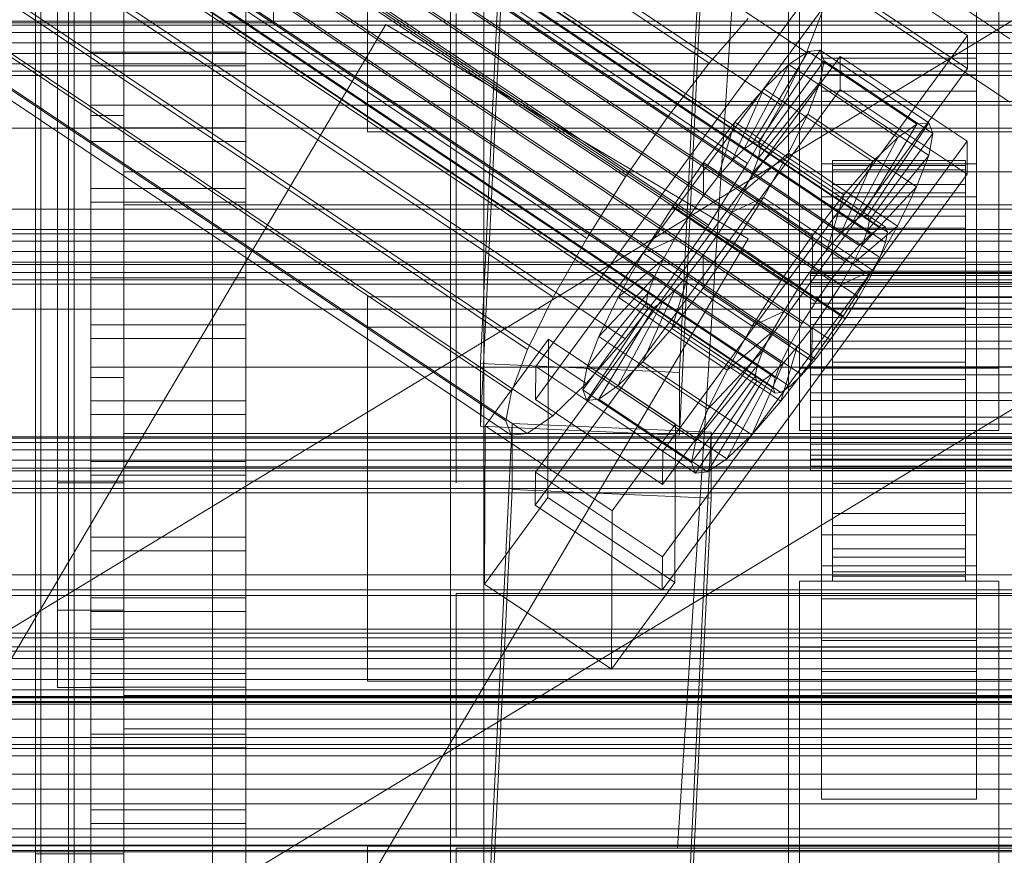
# Model space of a CAD drawing. Header units: millimetres. Extents: x -2233 to 65662, y -50530 to 6847.
# Tile 73 of 256: x -219 to -130, y -34886 to -34810. Entities that reach past the tile are written whole.
import ezdxf

# ---------------------------------------------------------------- set-up
doc = ezdxf.new("R2010")
doc.units = ezdxf.units.MM
for name, color, linetype, lineweight in [('COTAS_O', 1, 'Continuous', 0), ('frontal_C01', 7, 'Continuous', 0), ('frontal_C02', 7, 'Continuous', 0), ('frontal_C03', 7, 'Continuous', 0), ('frontal_C04', 7, 'Continuous', 0), ('frontal_C05', 7, 'Continuous', 0), ('frontal_C05-C03', 7, 'Continuous', 0), ('frontal_mezcladora', 7, 'Continuous', 0), ('frontal_secador', 7, 'Continuous', 0)]:
    doc.layers.add(name, color=color, linetype=linetype, lineweight=lineweight)
doc.dimstyles.new('R19_100', dxfattribs={"dimtxt": 250, "dimasz": 150, "dimexe": 150, "dimexo": 80, "dimgap": 100, "dimtad": 1, "dimtih": 1, "dimtoh": 1, "dimdsep": 46, "dimcen": 0.09, "dimadec": 0, "dimazin": 0, "dimtfac": 1, "dimtdec": 4, "dimtofl": 0, "dimtmove": 0, "dimatfit": 3, "dimfxl": 1, "dimtolj": 1, "dimtzin": 0, "dimarcsym": 0})

# ---------------------------------------------------------------- blocks, each defined once
blk = doc.blocks.new('DIM_R32_41')
at = {"layer": 'COTAS_O'}
for p, q in [((-1850, -34800), (-1850, -35500)), ((-150, -34800), (-150, -35500)), ((-1850, -35500), (-1700, -35455)), ((-150, -35500), (-300, -35455)), ((-150, -35500), (-1850, -35500)), ((-1850, -35500), (-1700, -35545)), ((-150, -35500), (-300, -35545))]:
    blk.add_line(p, q, dxfattribs=at)
blk.add_text('1700 O', height=250, rotation=180, dxfattribs=at).set_placement((-1000, -35600))
blk = doc.blocks.new('DIM_R32_42')
at = {"layer": 'COTAS_O'}
for p, q in [((-650, -33700), (50, -33700)), ((50, -33700), (5, -33850)), ((50, -34900), (50, -33700)), ((50, -33700), (95, -33850)), ((50, -34900), (5, -34750)), ((50, -34900), (95, -34750)), ((-650, -34900), (50, -34900))]:
    blk.add_line(p, q, dxfattribs=at)
blk.add_text('1200 O', height=250, rotation=90, dxfattribs=at).set_placement((-50, -34300))
blk = doc.blocks.new('DIM_R32_43')
at = {"layer": 'COTAS_O'}
for p, q in [((-650, -34200), (-500, -34155)), ((650, -34200), (500, -34155)), ((-650, -34900), (-650, -34200)), ((-650, -34200), (650, -34200)), ((-650, -34200), (-500, -34245)), ((650, -34200), (500, -34245)), ((650, -34900), (650, -34200))]:
    blk.add_line(p, q, dxfattribs=at)
blk.add_text('1300 O', height=250, dxfattribs=at).set_placement((0, -34100))

msp = doc.modelspace()

# ---------------------------------------------------------------- linework, layer by layer
at = {"layer": 'frontal_C01'}
for p, q in [((-177.811, -34841.253), (-174.943, -34781.689)), ((-156.962, -34782.486), (-159.83, -34842.049)), ((-177.811, -34846.899), (-174.943, -34787.335)), ((-159.83, -34847.695), (-156.962, -34788.132)), ((-149, -34841.65), (-149, -34795.985)), ((-131, -34795.985), (-131, -34841.65)), ((-149, -34847.295), (-149, -34801.63)), ((-147, -34801.627), (-147, -34815.175)), ((-133, -34815.175), (-133, -34801.627)), ((-131, -34847.295), (-131, -34801.63)), ((-147, -34805.582), (-147, -34815.175)), ((-133, -34815.175), (-133, -34805.582)), ((-147, -34815.175), (-133, -34815.175)), ((-425, -34836.344), (425, -34836.344)), ((-159.83, -34842.049), (-177.811, -34841.253)), ((-177.811, -34841.253), (-177.811, -34846.899)), ((-159.83, -34847.695), (-159.83, -34842.049)), ((-131, -34841.65), (-149, -34841.65)), ((-149, -34841.65), (-149, -34847.295)), ((-131, -34847.295), (-131, -34841.65)), ((-177.811, -34846.899), (-159.83, -34847.695)), ((-149, -34847.295), (-131, -34847.295)), ((425, -34847.856), (-425, -34847.856)), ((425, -34850.682), (-425, -34850.682)), ((-425, -34862.194), (425, -34862.194))]:
    msp.add_line(p, q, dxfattribs=at)
at = {"layer": 'frontal_C02'}
for p, q in [((-356.348, -34686.585), (-142.549, -34829.561)), ((-355.53, -34686.023), (-141.731, -34828.998)), ((-355.017, -34685.967), (-141.218, -34828.942)), ((-354.844, -34686.421), (-141.045, -34829.397)), ((-355.022, -34687.355), (-141.224, -34830.331)), ((-357.415, -34687.616), (-143.617, -34830.591)), ((-358.659, -34689.045), (-144.861, -34832.02)), ((-355.541, -34688.705), (-141.742, -34831.681)), ((-332.659, -34689.907), (-148.35, -34813.162)), ((-146.196, -34833.75), (-359.995, -34690.774)), ((-356.363, -34690.379), (-142.565, -34833.354)), ((-341.461, -34690.866), (-157.152, -34814.12)), ((-361.332, -34692.687), (-147.533, -34835.662)), ((-357.434, -34692.262), (-143.635, -34835.238)), ((-358.68, -34694.227), (-144.881, -34837.202)), ((-334.981, -34694.63), (-150.672, -34817.885)), ((-362.578, -34694.652), (-148.779, -34837.627)), ((-360.017, -34696.139), (-146.218, -34839.115)), ((-160.922, -34819.001), (-345.231, -34695.747)), ((-363.648, -34696.535), (-149.85, -34839.51)), ((-361.352, -34697.869), (-147.554, -34840.844)), ((-364.471, -34698.209), (-150.672, -34841.184)), ((-364.989, -34699.558), (-151.191, -34842.534)), ((-362.596, -34699.298), (-148.798, -34842.273)), ((-338.003, -34699.946), (-153.694, -34823.2)), ((-365.168, -34700.492), (-151.369, -34843.468)), ((-363.664, -34700.329), (-149.865, -34843.304)), ((-364.995, -34700.947), (-151.196, -34843.922)), ((-364.482, -34700.891), (-150.683, -34843.866)), ((-349.002, -34701.144), (-164.693, -34824.398)), ((-341.52, -34705.491), (-157.211, -34828.745)), ((-352.519, -34706.689), (-168.21, -34829.943)), ((-345.291, -34710.888), (-160.982, -34834.142)), ((-355.541, -34712.004), (-171.232, -34835.259)), ((-349.061, -34715.769), (-164.752, -34839.023)), ((-357.863, -34716.728), (-173.554, -34839.982)), ((-352.572, -34719.801), (-168.263, -34843.056)), ((-359.326, -34720.537), (-175.016, -34843.792)), ((-355.584, -34722.71), (-171.275, -34845.965)), ((-359.83, -34723.173), (-175.521, -34846.427)), ((-359.341, -34724.456), (-175.032, -34847.71)), ((-357.893, -34724.298), (-173.584, -34847.553)), ((-130, -34811.926), (-228.298, -34746.19)), ((-228.298, -34751.921), (-130, -34817.656)), ((-172.809, -34841.499), (-145.277, -34803.977)), ((-145.277, -34803.977), (-133.809, -34811.646)), ((-145.289, -34806.957), (-172.821, -34844.48)), ((-133.821, -34814.626), (-145.289, -34806.957)), ((-157.152, -34814.12), (-153.641, -34810.088)), ((-146.887, -34809.352), (-148.35, -34813.162)), ((-446.358, -35250.643), (-186.358, -34810.643)), ((-186.358, -34810.643), (-153.642, -34829.975)), ((-133.809, -34811.646), (-161.341, -34849.168)), ((-133.809, -34811.646), (-133.821, -34814.626)), ((-172.847, -34851.037), (-145.315, -34813.514)), ((-153.199, -34821.329), (-148.226, -34813.069)), ((-152.686, -34821.273), (-147.143, -34812.951)), ((-148.35, -34813.162), (-150.672, -34817.885)), ((-148.226, -34813.069), (-149.953, -34814.256)), ((-147.143, -34812.951), (-148.226, -34813.069)), ((-148.226, -34813.069), (-138.396, -34819.642)), ((-147.143, -34812.951), (-137.313, -34819.524)), ((-146.777, -34813.91), (-147.143, -34812.951)), ((-147, -34816.669), (-147, -34813.688)), ((-147, -34813.688), (-133, -34813.688)), ((-147, -34859.507), (-147, -34813.688)), ((-145.327, -34816.495), (-145.315, -34813.514)), ((-145.315, -34813.514), (-133.847, -34821.183)), ((-133, -34813.688), (-133, -34816.669)), ((-133, -34813.688), (-133, -34859.507)), ((-161.353, -34852.149), (-133.821, -34814.626)), ((-160.922, -34819.001), (-157.152, -34814.12)), ((-154.017, -34821.891), (-149.953, -34814.256)), ((-152.513, -34821.728), (-146.777, -34813.91)), ((-149.953, -34814.256), (-152.207, -34816.432)), ((-149.953, -34814.256), (-140.123, -34820.83)), ((-147.155, -34815.882), (-146.777, -34813.91)), ((-146.777, -34813.91), (-136.948, -34820.484)), ((-155.085, -34822.922), (-152.207, -34816.432)), ((-152.207, -34816.432), (-154.833, -34819.449)), ((-152.692, -34822.662), (-147.155, -34815.882)), ((-152.207, -34816.432), (-142.377, -34823.006)), ((-148.249, -34818.732), (-147.155, -34815.882)), ((-147.155, -34815.882), (-137.325, -34822.456)), ((-145.327, -34816.495), (-172.859, -34854.017)), ((-133, -34816.669), (-147, -34816.669)), ((-147, -34816.669), (-147, -34862.487)), ((-133.859, -34824.164), (-145.327, -34816.495)), ((-133, -34862.487), (-133, -34816.669)), ((-150.672, -34817.885), (-153.694, -34823.2)), ((-164.693, -34824.398), (-160.922, -34819.001)), ((-153.21, -34824.011), (-148.249, -34818.732)), ((-149.985, -34822.265), (-148.249, -34818.732)), ((-148.249, -34818.732), (-138.419, -34825.305)), ((-154.833, -34819.449), (-157.653, -34823.1)), ((-156.329, -34824.351), (-154.833, -34819.449)), ((-154.833, -34819.449), (-145.003, -34826.022)), ((-138.396, -34819.642), (-143.369, -34827.903)), ((-137.313, -34819.524), (-142.856, -34827.847)), ((-140.123, -34820.83), (-138.396, -34819.642)), ((-138.396, -34819.642), (-137.313, -34819.524)), ((-137.313, -34819.524), (-136.948, -34820.484)), ((-140.123, -34820.83), (-144.188, -34828.465)), ((-136.948, -34820.484), (-142.683, -34828.301)), ((-142.377, -34823.006), (-140.123, -34820.83)), ((-136.948, -34820.484), (-137.325, -34822.456)), ((-133.847, -34821.183), (-161.379, -34858.706)), ((-154.017, -34821.891), (-153.199, -34821.329)), ((-153.199, -34821.329), (-152.686, -34821.273)), ((-143.369, -34827.903), (-153.199, -34821.329)), ((-152.513, -34821.728), (-152.692, -34822.662)), ((-142.856, -34827.847), (-152.686, -34821.273)), ((-152.686, -34821.273), (-152.513, -34821.728)), ((-142.683, -34828.301), (-152.513, -34821.728)), ((-133.847, -34821.183), (-133.859, -34824.164)), ((-155.085, -34822.922), (-154.017, -34821.891)), ((-154.033, -34825.685), (-149.985, -34822.265)), ((-144.188, -34828.465), (-154.017, -34821.891)), ((-152.692, -34822.662), (-153.21, -34824.011)), ((-142.862, -34829.235), (-152.692, -34822.662)), ((-152.246, -34826.241), (-149.985, -34822.265)), ((-149.985, -34822.265), (-140.156, -34828.839)), ((-137.325, -34822.456), (-142.862, -34829.235)), ((-137.325, -34822.456), (-138.419, -34825.305)), ((-157.653, -34823.1), (-160.474, -34827.137)), ((-157.653, -34823.1), (-157.665, -34826.081)), ((-147.823, -34829.674), (-157.653, -34823.1)), ((-153.694, -34823.2), (-157.211, -34828.745)), ((-156.329, -34824.351), (-155.085, -34822.922)), ((-145.255, -34829.496), (-155.085, -34822.922)), ((-147, -34826.207), (-147, -34823.226)), ((-147, -34823.226), (-133, -34823.226)), ((-147, -34869.044), (-147, -34823.226)), ((-146, -34832.91), (-146, -34822.918)), ((-146, -34822.918), (-146, -34823.364)), ((-146, -34822.918), (-134, -34822.918)), ((-146, -34823.766), (-146, -34822.918)), ((-146, -34833.121), (-146, -34823.364)), ((-146, -34823.364), (-146, -34825.073)), ((-146, -34823.364), (-134, -34823.364)), ((-142.377, -34823.006), (-145.255, -34829.496)), ((-145.003, -34826.022), (-142.377, -34823.006)), ((-134, -34823.364), (-134, -34822.918)), ((-134, -34822.918), (-134, -34832.91)), ((-134, -34822.918), (-134, -34823.766)), ((-134, -34825.073), (-134, -34823.364)), ((-134, -34823.364), (-134, -34833.121)), ((-133, -34823.226), (-133, -34826.207)), ((-133, -34823.226), (-133, -34869.044)), ((-168.21, -34829.943), (-164.693, -34824.398)), ((-161.391, -34861.686), (-133.859, -34824.164)), ((-157.665, -34826.081), (-156.329, -34824.351)), ((-146.499, -34830.925), (-156.329, -34824.351)), ((-153.21, -34824.011), (-154.033, -34825.685)), ((-143.38, -34830.585), (-153.21, -34824.011)), ((-146, -34833.311), (-146, -34823.766)), ((-146, -34823.766), (-134, -34823.766)), ((-146, -34825.849), (-146, -34823.766)), ((-134, -34823.766), (-134, -34833.311)), ((-134, -34823.766), (-134, -34825.849)), ((-146, -34833.931), (-146, -34825.073)), ((-146, -34825.073), (-146, -34827.93)), ((-146, -34825.073), (-134, -34825.073)), ((-138.419, -34825.305), (-143.38, -34830.585)), ((-138.419, -34825.305), (-140.156, -34828.839)), ((-134, -34827.93), (-134, -34825.073)), ((-134, -34825.073), (-134, -34833.931)), ((-159.001, -34827.993), (-157.665, -34826.081)), ((-157.665, -34826.081), (-147.835, -34832.654)), ((-154.033, -34825.685), (-155.103, -34827.568)), ((-144.203, -34832.259), (-154.033, -34825.685)), ((-147.823, -34829.674), (-145.003, -34826.022)), ((-133, -34826.207), (-147, -34826.207)), ((-147, -34826.207), (-147, -34872.025)), ((-145.003, -34826.022), (-146.499, -34830.925)), ((-146, -34834.298), (-146, -34825.849)), ((-146, -34825.849), (-134, -34825.849)), ((-146, -34829.027), (-146, -34825.849)), ((-134, -34825.849), (-134, -34834.298)), ((-134, -34825.849), (-134, -34829.027)), ((-133, -34872.025), (-133, -34826.207)), ((-155.103, -34827.568), (-152.246, -34826.241)), ((-154.877, -34830.389), (-152.246, -34826.241)), ((-152.246, -34826.241), (-142.416, -34832.815)), ((430, -34827.309), (-430, -34827.309)), ((-160.474, -34827.137), (-163.105, -34831.285)), ((-159.001, -34827.993), (-160.474, -34827.137)), ((-160.474, -34827.137), (-150.644, -34833.711)), ((-160.247, -34829.958), (-159.001, -34827.993)), ((-149.171, -34834.566), (-159.001, -34827.993)), ((-155.103, -34827.568), (-156.35, -34829.533)), ((-145.274, -34834.142), (-155.103, -34827.568)), ((-146, -34835.284), (-146, -34827.93)), ((-146, -34827.93), (-146, -34831.738)), ((-146, -34827.93), (-134, -34827.93)), ((-143.369, -34827.903), (-144.188, -34828.465)), ((-142.856, -34827.847), (-143.369, -34827.903)), ((-142.683, -34828.301), (-142.856, -34827.847)), ((-134, -34831.738), (-134, -34827.93)), ((-134, -34827.93), (-134, -34835.284)), ((-157.211, -34828.745), (-160.982, -34834.142)), ((-144.188, -34828.465), (-145.255, -34829.496)), ((-140.156, -34828.839), (-144.203, -34832.259)), ((-142.862, -34829.235), (-142.683, -34828.301)), ((-140.156, -34828.839), (-142.416, -34832.815)), ((-156.35, -34829.533), (-157.686, -34831.446)), ((-156.35, -34829.533), (-154.877, -34830.389)), ((-146.52, -34836.107), (-156.35, -34829.533)), ((-150.644, -34833.711), (-147.823, -34829.674)), ((-147.835, -34832.654), (-147.823, -34829.674)), ((-145.255, -34829.496), (-146.499, -34830.925)), ((-146, -34835.803), (-146, -34829.027)), ((-146, -34829.027), (-134, -34829.027)), ((-146, -34833.082), (-146, -34829.027)), ((-143.617, -34830.591), (-142.549, -34829.561)), ((-143.38, -34830.585), (-142.862, -34829.235)), ((-142.549, -34829.561), (-141.731, -34828.998)), ((-141.731, -34828.998), (-141.218, -34828.942)), ((-141.045, -34829.397), (-141.224, -34830.331)), ((-141.218, -34828.942), (-141.045, -34829.397)), ((-134, -34829.027), (-134, -34835.803)), ((-134, -34829.027), (-134, -34833.082)), ((-413.642, -35269.975), (-153.642, -34829.975)), ((-171.232, -34835.259), (-168.21, -34829.943)), ((-160.247, -34829.958), (-163.105, -34831.285)), ((-161.318, -34831.841), (-160.247, -34829.958)), ((-150.417, -34836.531), (-160.247, -34829.958)), ((-157.698, -34834.426), (-154.877, -34830.389)), ((-154.877, -34830.389), (-145.047, -34836.963)), ((-144.861, -34832.02), (-143.617, -34830.591)), ((-144.203, -34832.259), (-143.38, -34830.585)), ((-141.224, -34830.331), (-141.742, -34831.681)), ((-163.105, -34831.285), (-165.365, -34835.261)), ((-163.105, -34831.285), (-153.275, -34837.859)), ((-157.686, -34831.446), (-159.022, -34833.175)), ((-157.686, -34831.446), (-157.698, -34834.426)), ((-147.856, -34838.019), (-157.686, -34831.446)), ((-146.499, -34830.925), (-147.835, -34832.654)), ((430, -34832.309), (-430, -34832.309)), ((-161.318, -34831.841), (-165.365, -34835.261)), ((-162.14, -34833.515), (-161.318, -34831.841)), ((-151.488, -34838.415), (-161.318, -34831.841)), ((-146.196, -34833.75), (-144.861, -34832.02)), ((-146, -34837.088), (-146, -34831.738)), ((-146, -34831.738), (-146, -34836.239)), ((-146, -34831.738), (-134, -34831.738)), ((-145.274, -34834.142), (-144.203, -34832.259)), ((-141.742, -34831.681), (-142.565, -34833.354)), ((-134, -34836.239), (-134, -34831.738)), ((-134, -34831.738), (-134, -34837.088)), ((-159.022, -34833.175), (-160.518, -34838.077)), ((-159.022, -34833.175), (-160.266, -34834.604)), ((-149.192, -34839.749), (-159.022, -34833.175)), ((-147.835, -34832.654), (-149.171, -34834.566)), ((-148, -34833.311), (-148, -34832.91)), ((-148, -34832.91), (-148, -34833.121)), ((-148, -34832.91), (148, -34832.91)), ((-148, -34833.121), (-148, -34833.931)), ((-148, -34833.121), (148, -34833.121)), ((-148, -34834.298), (-148, -34833.311)), ((-148, -34833.311), (148, -34833.311)), ((-146, -34833.121), (-146, -34832.91)), ((-134, -34832.91), (-146, -34832.91)), ((-146, -34832.91), (-146, -34833.311)), ((-146, -34837.724), (-146, -34833.082)), ((-146, -34833.082), (-134, -34833.082)), ((-146, -34837.738), (-146, -34833.082)), ((-146, -34833.931), (-146, -34833.121)), ((-134, -34833.121), (-146, -34833.121)), ((-134, -34833.311), (-146, -34833.311)), ((-146, -34833.311), (-146, -34834.298)), ((-142.416, -34832.815), (-145.274, -34834.142)), ((-142.416, -34832.815), (-145.047, -34836.963)), ((-134, -34832.91), (-134, -34833.121)), ((-134, -34833.311), (-134, -34832.91)), ((-134, -34833.082), (-134, -34837.724)), ((-134, -34833.082), (-134, -34837.738)), ((-134, -34833.121), (-134, -34833.931)), ((-134, -34834.298), (-134, -34833.311)), ((-162.14, -34833.515), (-167.102, -34838.794)), ((-160.982, -34834.142), (-164.752, -34839.023)), ((-162.659, -34834.865), (-162.14, -34833.515)), ((-152.311, -34840.088), (-162.14, -34833.515)), ((-153.275, -34837.859), (-150.644, -34833.711)), ((-150.644, -34833.711), (-149.171, -34834.566)), ((-148, -34833.931), (-148, -34835.284)), ((-148, -34833.931), (148, -34833.931)), ((-147.533, -34835.662), (-146.196, -34833.75)), ((-146.52, -34836.107), (-145.274, -34834.142)), ((-146, -34835.284), (-146, -34833.931)), ((-134, -34833.931), (-146, -34833.931)), ((-142.565, -34833.354), (-143.635, -34835.238)), ((-134, -34833.931), (-134, -34835.284)), ((-162.659, -34834.865), (-168.196, -34841.644)), ((-160.266, -34834.604), (-163.144, -34841.094)), ((-162.837, -34835.799), (-162.659, -34834.865)), ((-152.829, -34841.438), (-162.659, -34834.865)), ((-160.266, -34834.604), (-161.333, -34835.635)), ((-160.518, -34838.077), (-157.698, -34834.426)), ((-150.436, -34841.177), (-160.266, -34834.604)), ((-157.698, -34834.426), (-147.868, -34841)), ((-149.171, -34834.566), (-150.417, -34836.531)), ((-148, -34835.803), (-148, -34834.298)), ((-148, -34834.298), (148, -34834.298)), ((-134, -34834.298), (-146, -34834.298)), ((-146, -34834.298), (-146, -34835.803)), ((-134, -34835.803), (-134, -34834.298)), ((-173.554, -34839.982), (-171.232, -34835.259)), ((-162.837, -34835.799), (-168.573, -34843.616)), ((-165.365, -34835.261), (-167.102, -34838.794)), ((-161.333, -34835.635), (-165.397, -34843.27)), ((-165.365, -34835.261), (-155.535, -34841.835)), ((-162.664, -34836.253), (-162.837, -34835.799)), ((-153.008, -34842.372), (-162.837, -34835.799)), ((-161.333, -34835.635), (-162.151, -34836.197)), ((-151.503, -34842.208), (-161.333, -34835.635)), ((-148.779, -34837.627), (-147.533, -34835.662)), ((-148, -34835.284), (-148, -34837.088)), ((-148, -34835.284), (148, -34835.284)), ((-148, -34837.724), (-148, -34835.803)), ((-148, -34835.803), (148, -34835.803)), ((-146, -34837.088), (-146, -34835.284)), ((-134, -34835.284), (-146, -34835.284)), ((-134, -34835.803), (-146, -34835.803)), ((-146, -34835.803), (-146, -34837.724)), ((-143.635, -34835.238), (-144.881, -34837.202)), ((-134, -34835.284), (-134, -34837.088)), ((-134, -34837.724), (-134, -34835.803)), ((-162.664, -34836.253), (-168.208, -34844.575)), ((-162.151, -34836.197), (-167.125, -34844.457)), ((-162.151, -34836.197), (-162.664, -34836.253)), ((-152.835, -34842.827), (-162.664, -34836.253)), ((-152.321, -34842.771), (-162.151, -34836.197)), ((-153.275, -34837.859), (-150.417, -34836.531)), ((-150.417, -34836.531), (-151.488, -34838.415)), ((-147.856, -34838.019), (-146.52, -34836.107)), ((-145.047, -34836.963), (-146.52, -34836.107)), ((-146, -34836.239), (-146, -34839.22)), ((-134, -34836.239), (-146, -34836.239)), ((-146, -34836.239), (-146, -34841.126)), ((-134, -34839.22), (-134, -34836.239)), ((-134, -34841.126), (-134, -34836.239)), ((-149.85, -34839.51), (-148.779, -34837.627)), ((-148, -34837.088), (-148, -34839.22)), ((-148, -34837.088), (148, -34837.088)), ((-148, -34839.93), (-148, -34837.724)), ((-148, -34837.724), (148, -34837.724)), ((-145.047, -34836.963), (-147.868, -34841)), ((-144.881, -34837.202), (-146.218, -34839.115)), ((-146, -34839.22), (-146, -34837.088)), ((-134, -34837.088), (-146, -34837.088)), ((-134, -34837.724), (-146, -34837.724)), ((-146, -34837.724), (-146, -34839.93)), ((-146, -34839.93), (-146, -34837.738)), ((-146, -34837.738), (-134, -34837.738)), ((-146, -34842.678), (-146, -34837.738)), ((-134, -34837.088), (-134, -34839.22)), ((-134, -34839.93), (-134, -34837.724)), ((-134, -34837.738), (-134, -34839.93)), ((-134, -34837.738), (-134, -34842.678)), ((-163.144, -34841.094), (-160.518, -34838.077)), ((-160.518, -34838.077), (-150.688, -34844.651)), ((-155.535, -34841.835), (-153.275, -34837.859)), ((-155.535, -34841.835), (-151.488, -34838.415)), ((-151.488, -34838.415), (-152.311, -34840.088)), ((-149.192, -34839.749), (-147.856, -34838.019)), ((-147.868, -34841), (-147.856, -34838.019)), ((-177.394, -34846.859), (-171.658, -34839.042)), ((-171.715, -34853.348), (-171.658, -34839.042)), ((-171.658, -34839.042), (-160.19, -34846.711)), ((-164.752, -34839.023), (-168.263, -34843.056)), ((-167.102, -34838.794), (-168.196, -34841.644)), ((-167.102, -34838.794), (-157.272, -34845.368)), ((-150.672, -34841.184), (-149.85, -34839.51)), ((-148, -34839.22), (-148, -34841.535)), ((148, -34839.22), (-148, -34839.22)), ((-146.218, -34839.115), (-147.554, -34840.844)), ((-146, -34839.22), (-134, -34839.22)), ((-146, -34841.535), (-146, -34839.22)), ((-134, -34839.22), (-134, -34841.535)), ((-175.016, -34843.792), (-173.554, -34839.982)), ((-157.272, -34845.368), (-152.311, -34840.088)), ((-152.311, -34840.088), (-152.829, -34841.438)), ((-150.688, -34844.651), (-149.192, -34839.749)), ((-150.436, -34841.177), (-149.192, -34839.749)), ((-148, -34842.27), (-148, -34839.93)), ((-148, -34839.93), (148, -34839.93)), ((-134, -34839.93), (-146, -34839.93)), ((-146, -34839.93), (-146, -34842.27)), ((-134, -34842.27), (-134, -34839.93)), ((-165.397, -34843.27), (-163.144, -34841.094)), ((-163.144, -34841.094), (-153.314, -34847.667)), ((-153.314, -34847.667), (-150.436, -34841.177)), ((-151.503, -34842.208), (-150.436, -34841.177)), ((-151.191, -34842.534), (-150.672, -34841.184)), ((-147.868, -34841), (-150.688, -34844.651)), ((-147.554, -34840.844), (-148.798, -34842.273)), ((-146, -34841.535), (-146, -34841.126)), ((-146, -34841.126), (-146, -34846.066)), ((-146, -34841.126), (-134, -34841.126)), ((-134, -34846.066), (-134, -34841.126)), ((-134, -34841.126), (-134, -34841.535)), ((-172.809, -34841.499), (-172.821, -34844.48)), ((-161.341, -34849.168), (-172.809, -34841.499)), ((-168.196, -34841.644), (-168.573, -34843.616)), ((-168.196, -34841.644), (-158.366, -34848.217)), ((-158.366, -34848.217), (-152.829, -34841.438)), ((-157.272, -34845.368), (-155.535, -34841.835)), ((-155.567, -34849.843), (-151.503, -34842.208)), ((-152.829, -34841.438), (-153.008, -34842.372)), ((-152.321, -34842.771), (-151.503, -34842.208)), ((-148, -34841.535), (-148, -34843.874)), ((-148, -34841.535), (148, -34841.535)), ((-146, -34843.874), (-146, -34841.535)), ((-134, -34841.535), (-146, -34841.535)), ((-134, -34841.535), (-134, -34843.874)), ((-168.263, -34843.056), (-171.275, -34845.965)), ((-158.743, -34850.189), (-153.008, -34842.372)), ((-158.378, -34851.149), (-152.835, -34842.827)), ((-157.295, -34851.031), (-152.321, -34842.771)), ((-153.008, -34842.372), (-152.835, -34842.827)), ((-152.835, -34842.827), (-152.321, -34842.771)), ((-151.369, -34843.468), (-151.191, -34842.534)), ((-148.798, -34842.273), (-149.865, -34843.304)), ((-148, -34844.585), (-148, -34842.27)), ((-148, -34842.27), (148, -34842.27)), ((-146, -34842.27), (-146, -34842.678)), ((-134, -34842.27), (-146, -34842.27)), ((-146, -34842.27), (-146, -34844.585)), ((-146, -34842.678), (-134, -34842.678)), ((-146, -34847.565), (-146, -34842.678)), ((-134, -34842.678), (-134, -34842.27)), ((-134, -34844.585), (-134, -34842.27)), ((-134, -34842.678), (-134, -34847.565)), ((-175.521, -34846.427), (-175.016, -34843.792)), ((-168.573, -34843.616), (-168.208, -34844.575)), ((-168.573, -34843.616), (-158.743, -34850.189)), ((-167.125, -34844.457), (-165.397, -34843.27)), ((-165.397, -34843.27), (-155.567, -34849.843)), ((-151.196, -34843.922), (-151.369, -34843.468)), ((-150.683, -34843.866), (-151.196, -34843.922)), ((-149.865, -34843.304), (-150.683, -34843.866)), ((-148, -34843.874), (-148, -34846.08)), ((-148, -34843.874), (148, -34843.874)), ((-146, -34846.08), (-146, -34843.874)), ((-146, -34843.874), (-146, -34846.066)), ((-134, -34843.874), (-146, -34843.874)), ((-134, -34846.066), (-134, -34843.874)), ((-134, -34843.874), (-134, -34846.08)), ((-172.821, -34844.48), (-161.353, -34852.149)), ((-168.208, -34844.575), (-167.125, -34844.457)), ((-168.208, -34844.575), (-158.378, -34851.149)), ((-167.125, -34844.457), (-157.295, -34851.031)), ((-150.688, -34844.651), (-153.314, -34847.667)), ((-148, -34846.717), (-148, -34844.585)), ((-148, -34844.585), (148, -34844.585)), ((-146, -34844.585), (-146, -34847.565)), ((-134, -34844.585), (-146, -34844.585)), ((-146, -34844.585), (-146, -34846.717)), ((-134, -34847.565), (-134, -34844.585)), ((-134, -34846.717), (-134, -34844.585)), ((-158.366, -34848.217), (-157.272, -34845.368)), ((-177.811, -34905.918), (-174.943, -34846.652)), ((-175.032, -34847.71), (-175.521, -34846.427)), ((-174.943, -34852.614), (-174.943, -34846.652)), ((-174.943, -34846.652), (-156.962, -34847.445)), ((-171.275, -34845.965), (-173.584, -34847.553)), ((-148, -34846.08), (-148, -34848.001)), ((-148, -34846.08), (148, -34846.08)), ((-146, -34846.066), (-146, -34850.722)), ((-146, -34846.066), (-134, -34846.066)), ((-146, -34848.001), (-146, -34846.08)), ((-146, -34846.08), (-146, -34850.722)), ((-134, -34846.08), (-146, -34846.08)), ((-134, -34850.722), (-134, -34846.066)), ((-134, -34850.722), (-134, -34846.08)), ((-134, -34846.08), (-134, -34848.001)), ((-177.394, -34846.859), (-177.451, -34861.165)), ((-165.926, -34854.528), (-177.394, -34846.859)), ((-173.584, -34847.553), (-175.032, -34847.71)), ((-160.19, -34846.711), (-165.926, -34854.528)), ((-160.19, -34846.711), (-160.247, -34861.017)), ((-156.962, -34847.445), (-159.83, -34906.711)), ((-156.962, -34847.445), (-156.962, -34853.407)), ((-148, -34848.521), (-148, -34846.717)), ((-148, -34846.717), (148, -34846.717)), ((-146, -34846.717), (-146, -34852.066)), ((-134, -34846.717), (-146, -34846.717)), ((-146, -34846.717), (-146, -34848.521)), ((-146, -34847.565), (-134, -34847.565)), ((-146, -34852.066), (-146, -34847.565)), ((-134, -34852.066), (-134, -34846.717)), ((-134, -34848.521), (-134, -34846.717)), ((-134, -34847.565), (-134, -34852.066)), ((-158.743, -34850.189), (-158.366, -34848.217)), ((-153.314, -34847.667), (-155.567, -34849.843)), ((-148, -34848.001), (-148, -34849.506)), ((-148, -34848.001), (148, -34848.001)), ((-146, -34849.506), (-146, -34848.001)), ((-146, -34848.001), (-146, -34854.777)), ((-134, -34848.001), (-146, -34848.001)), ((-134, -34854.777), (-134, -34848.001)), ((-134, -34848.001), (-134, -34849.506)), ((-161.353, -34852.149), (-161.341, -34849.168)), ((-148, -34849.874), (-148, -34848.521)), ((-148, -34848.521), (148, -34848.521)), ((-146, -34848.521), (-146, -34855.875)), ((-134, -34848.521), (-146, -34848.521)), ((-146, -34848.521), (-146, -34849.874)), ((-134, -34855.875), (-134, -34848.521)), ((-134, -34849.874), (-134, -34848.521)), ((-158.378, -34851.149), (-158.743, -34850.189)), ((-155.567, -34849.843), (-157.295, -34851.031)), ((-148, -34849.506), (-148, -34850.493)), ((-148, -34849.506), (148, -34849.506)), ((-148, -34850.683), (-148, -34849.874)), ((-148, -34849.874), (148, -34849.874)), ((-146, -34850.493), (-146, -34849.506)), ((-146, -34849.506), (-146, -34857.955)), ((-134, -34849.506), (-146, -34849.506)), ((-146, -34849.874), (-146, -34858.731)), ((-134, -34849.874), (-146, -34849.874)), ((-146, -34849.874), (-146, -34850.683)), ((-134, -34857.955), (-134, -34849.506)), ((-134, -34849.506), (-134, -34850.493)), ((-134, -34858.731), (-134, -34849.874)), ((-134, -34850.683), (-134, -34849.874)), ((-172.847, -34851.037), (-172.859, -34854.017)), ((-161.379, -34858.706), (-172.847, -34851.037)), ((-157.295, -34851.031), (-158.378, -34851.149)), ((-148, -34850.493), (-148, -34850.895)), ((-148, -34850.493), (148, -34850.493)), ((-148, -34850.895), (-148, -34850.683)), ((-148, -34850.683), (148, -34850.683)), ((-148, -34850.895), (148, -34850.895)), ((-146, -34850.895), (-146, -34850.493)), ((-146, -34850.493), (-146, -34860.039)), ((-134, -34850.493), (-146, -34850.493)), ((-146, -34850.683), (-146, -34860.44)), ((-134, -34850.683), (-146, -34850.683)), ((-146, -34850.683), (-146, -34850.895)), ((-146, -34850.722), (-146, -34854.777)), ((-146, -34850.722), (-134, -34850.722)), ((-146, -34850.895), (-146, -34860.886)), ((-134, -34850.895), (-146, -34850.895)), ((-134, -34860.039), (-134, -34850.493)), ((-134, -34850.493), (-134, -34850.895)), ((-134, -34860.44), (-134, -34850.683)), ((-134, -34850.895), (-134, -34850.683)), ((-134, -34854.777), (-134, -34850.722)), ((-134, -34860.886), (-134, -34850.895)), ((-177.811, -34911.88), (-174.943, -34852.614)), ((-156.962, -34853.407), (-174.943, -34852.614)), ((-146, -34852.066), (-134, -34852.066)), ((-146, -34855.875), (-146, -34852.066)), ((-134, -34852.066), (-134, -34855.875)), ((-171.715, -34853.348), (-177.451, -34861.165)), ((-160.247, -34861.017), (-171.715, -34853.348)), ((-159.83, -34912.673), (-156.962, -34853.407)), ((-172.859, -34854.017), (-161.391, -34861.686)), ((-165.983, -34868.834), (-165.926, -34854.528)), ((-146, -34854.777), (-146, -34857.955)), ((-146, -34854.777), (-134, -34854.777)), ((-134, -34857.955), (-134, -34854.777)), ((-146, -34855.875), (-134, -34855.875)), ((-146, -34858.731), (-146, -34855.875)), ((-134, -34855.875), (-134, -34858.731)), ((-147, -34871.01), (-147, -34856.703)), ((-147, -34856.703), (-133, -34856.703)), ((-147, -34866.249), (-147, -34856.703)), ((-133, -34856.703), (-133, -34871.01)), ((-133, -34856.703), (-133, -34866.249)), ((-146, -34857.955), (-146, -34860.039)), ((-146, -34857.955), (-134, -34857.955)), ((-134, -34860.039), (-134, -34857.955)), ((-161.391, -34861.686), (-161.379, -34858.706)), ((-146, -34858.731), (-134, -34858.731)), ((-146, -34860.44), (-146, -34858.731)), ((-134, -34858.731), (-134, -34860.44)), ((-133, -34859.507), (-147, -34859.507)), ((-147, -34859.507), (-147, -34862.487)), ((-133, -34862.487), (-133, -34859.507)), ((-149, -34866.837), (-149, -34860.876)), ((-149, -34860.876), (-131, -34860.876)), ((-149, -34906.313), (-149, -34860.876)), ((-146, -34860.039), (-146, -34860.886)), ((-146, -34860.039), (-134, -34860.039)), ((-146, -34860.44), (-134, -34860.44)), ((-146, -34860.886), (-146, -34860.44)), ((-146, -34860.886), (-134, -34860.886)), ((-134, -34860.886), (-134, -34860.039)), ((-134, -34860.44), (-134, -34860.886)), ((-131, -34860.876), (-131, -34866.837)), ((-131, -34860.876), (-131, -34906.313)), ((-177.451, -34861.165), (-165.983, -34868.834)), ((-165.983, -34868.834), (-160.247, -34861.017)), ((-147, -34862.487), (-133, -34862.487)), ((-131, -34866.837), (-149, -34866.837)), ((-149, -34912.274), (-149, -34866.837)), ((-133, -34866.249), (-147, -34866.249)), ((-147, -34866.249), (-147, -34880.555)), ((-133, -34880.555), (-133, -34866.249)), ((-131, -34912.274), (-131, -34866.837)), ((-133, -34869.044), (-147, -34869.044)), ((-147, -34869.044), (-147, -34872.025)), ((-133, -34872.025), (-133, -34869.044)), ((-133, -34871.01), (-147, -34871.01)), ((-147, -34871.01), (-147, -34880.555)), ((-133, -34880.555), (-133, -34871.01)), ((-147, -34872.025), (-133, -34872.025)), ((-147, -34880.555), (-133, -34880.555))]:
    msp.add_line(p, q, dxfattribs=at)
at = {"layer": 'frontal_C03'}
for p, q in [((-1422.787, -35595.6), (1407.213, -33876.74)), ((-1407.213, -35621.241), (1422.787, -33902.381)), ((1250, -34810.324), (-1250, -34810.324)), ((1250, -34810.711), (-1250, -34810.711)), ((1250, -34811.376), (-1250, -34811.376)), ((-1250, -34812.309), (1250, -34812.309)), ((1250, -34813.251), (-1250, -34813.251)), ((1250, -34814.183), (-1250, -34814.183)), ((1250, -34814.849), (-1250, -34814.849)), ((1250, -34815.235), (-1250, -34815.235)), ((1250, -34829.158), (-1250, -34829.158)), ((1250, -34829.544), (-1250, -34829.544)), ((1250, -34830.21), (-1250, -34830.21)), ((-1250, -34831.143), (1250, -34831.143)), ((1250, -34832.084), (-1250, -34832.084)), ((1250, -34833.017), (-1250, -34833.017)), ((1250, -34833.683), (-1250, -34833.683)), ((1250, -34834.069), (-1250, -34834.069)), ((1250, -34847.992), (-1250, -34847.992)), ((1250, -34848.378), (-1250, -34848.378)), ((1250, -34849.044), (-1250, -34849.044)), ((-1250, -34849.977), (1250, -34849.977)), ((1250, -34850.918), (-1250, -34850.918)), ((1250, -34851.851), (-1250, -34851.851)), ((1250, -34852.517), (-1250, -34852.517)), ((1250, -34852.903), (-1250, -34852.903)), ((1250, -34866.826), (-1250, -34866.826)), ((1250, -34867.212), (-1250, -34867.212)), ((1250, -34867.878), (-1250, -34867.878)), ((-1250, -34868.81), (1250, -34868.81)), ((1250, -34869.752), (-1250, -34869.752)), ((1250, -34870.685), (-1250, -34870.685)), ((1250, -34871.35), (-1250, -34871.35)), ((1250, -34871.737), (-1250, -34871.737))]:
    msp.add_line(p, q, dxfattribs=at)
at = {"layer": 'frontal_C04'}
for p, q in [((-202, -35988), (-202, -34670.697)), ((-213, -34777.429), (-213, -34813.138)), ((-199, -34813.138), (-199, -34777.429)), ((-213, -34819.978), (-213, -34784.27)), ((-199, -34784.27), (-199, -34819.978)), ((-188, -34785.634), (-188, -34817.584)), ((-188, -34820.32), (-188, -34788.371)), ((-213, -34789.742), (-213, -34825.45)), ((-199, -34825.45), (-199, -34789.742)), ((-213, -34832.291), (-213, -34796.582)), ((-199, -34796.582), (-199, -34832.291)), ((-213, -34802.055), (-213, -34837.763)), ((-199, -34837.763), (-199, -34802.055)), ((-213, -34844.604), (-213, -34808.895)), ((-199, -34808.895), (-199, -34844.604)), ((-213, -34813.138), (-199, -34813.138)), ((-213, -34813.138), (-213, -34819.978)), ((-199, -34813.138), (-199, -34819.978)), ((-199, -34814.368), (-213, -34814.368)), ((-213, -34814.368), (-213, -34850.076)), ((-213, -34821.208), (-213, -34814.368)), ((-199, -34850.076), (-199, -34814.368)), ((-199, -34814.368), (-199, -34821.208)), ((-188, -34817.584), (188, -34817.584)), ((-188, -34817.584), (-188, -34820.32)), ((-199, -34819.978), (-213, -34819.978)), ((188, -34820.32), (-188, -34820.32)), ((-213, -34821.208), (-199, -34821.208)), ((-213, -34856.916), (-213, -34821.208)), ((-199, -34821.208), (-199, -34856.916)), ((-213, -34825.45), (-199, -34825.45)), ((-213, -34825.45), (-213, -34832.291)), ((-199, -34825.45), (-199, -34832.291)), ((-199, -34826.68), (-213, -34826.68)), ((-213, -34826.68), (-213, -34862.389)), ((-213, -34833.521), (-213, -34826.68)), ((-199, -34862.389), (-199, -34826.68)), ((-199, -34826.68), (-199, -34833.521)), ((-199, -34832.291), (-213, -34832.291)), ((-213, -34833.521), (-199, -34833.521)), ((-213, -34869.229), (-213, -34833.521)), ((-199, -34833.521), (-199, -34869.229)), ((188, -34835.227), (-188, -34835.227)), ((-188, -34835.227), (-188, -34867.177)), ((-188, -34837.963), (-188, -34835.227)), ((-213, -34837.763), (-199, -34837.763)), ((-213, -34837.763), (-213, -34844.604)), ((-199, -34837.763), (-199, -34844.604)), ((-188, -34837.963), (188, -34837.963)), ((-188, -34869.913), (-188, -34837.963)), ((-199, -34838.993), (-213, -34838.993)), ((-213, -34838.993), (-213, -34874.701)), ((-213, -34845.833), (-213, -34838.993)), ((-199, -34874.701), (-199, -34838.993)), ((-199, -34838.993), (-199, -34845.833)), ((-199, -34844.604), (-213, -34844.604)), ((-213, -34845.833), (-199, -34845.833)), ((-213, -34881.542), (-213, -34845.833)), ((-199, -34845.833), (-199, -34881.542)), ((-213, -34850.076), (-199, -34850.076)), ((-213, -34850.076), (-213, -34856.916)), ((-199, -34850.076), (-199, -34856.916)), ((-199, -34851.306), (-213, -34851.306)), ((-213, -34851.306), (-213, -34887.014)), ((-213, -34858.146), (-213, -34851.306)), ((-199, -34887.014), (-199, -34851.306)), ((-199, -34851.306), (-199, -34858.146)), ((-199, -34856.916), (-213, -34856.916)), ((-213, -34858.146), (-199, -34858.146)), ((-213, -34893.854), (-213, -34858.146)), ((-199, -34858.146), (-199, -34893.854)), ((225, -34860.308), (-225, -34860.308)), ((225, -34861.678), (-225, -34861.678)), ((-213, -34862.389), (-199, -34862.389)), ((-213, -34862.389), (-213, -34869.229)), ((-199, -34862.389), (-199, -34869.229)), ((-199, -34863.618), (-213, -34863.618)), ((-213, -34863.618), (-213, -34899.327)), ((-213, -34870.459), (-213, -34863.618)), ((-199, -34899.327), (-199, -34863.618)), ((-199, -34863.618), (-199, -34870.459)), ((225, -34865.58), (-225, -34865.58)), ((-188, -34867.177), (188, -34867.177)), ((-188, -34867.177), (-188, -34869.913)), ((-199, -34869.229), (-213, -34869.229)), ((-213, -34870.459), (-199, -34870.459)), ((-213, -34906.167), (-213, -34870.459)), ((-199, -34870.459), (-199, -34906.167)), ((188, -34869.913), (-188, -34869.913)), ((250, -34871.308), (-250, -34871.308)), ((225, -34871.42), (-225, -34871.42)), ((250, -34871.841), (-250, -34871.841)), ((250, -34873.358), (-250, -34873.358)), ((-213, -34874.701), (-199, -34874.701)), ((-213, -34874.701), (-213, -34881.542)), ((-199, -34874.701), (-199, -34881.542)), ((250, -34875.629), (-250, -34875.629)), ((-199, -34875.931), (-213, -34875.931)), ((-213, -34875.931), (-213, -34911.639)), ((-213, -34882.772), (-213, -34875.931)), ((-199, -34911.639), (-199, -34875.931)), ((-199, -34875.931), (-199, -34882.772)), ((-250, -34878.308), (250, -34878.308)), ((-225, -34878.308), (225, -34878.308)), ((250, -34880.987), (-250, -34880.987)), ((-199, -34881.542), (-213, -34881.542)), ((-213, -34882.772), (-199, -34882.772)), ((-213, -34918.48), (-213, -34882.772)), ((-199, -34882.772), (-199, -34918.48)), ((250, -34883.258), (-250, -34883.258)), ((250, -34884.775), (-250, -34884.775)), ((188, -34884.82), (-188, -34884.82)), ((-188, -34884.82), (-188, -34916.77)), ((-188, -34887.556), (-188, -34884.82)), ((250, -34885.308), (-250, -34885.308)), ((225, -34885.197), (-225, -34885.197))]:
    msp.add_line(p, q, dxfattribs=at)
at = {"layer": 'frontal_C05'}
for p, q in [((-218, -34810.5), (-218, -34742.5)), ((-210, -34810.5), (-210, -34742.5)), ((-216, -34852), (-216, -34787)), ((-210, -34852), (-210, -34787)), ((-217.5, -35992), (-217.5, -34800)), ((-214.5, -34800), (-214.5, -35992)), ((-180.5, -34800), (-180.5, -35992)), ((-177.5, -35992), (-177.5, -34800)), ((-196.5, -34802.5), (-196.5, -34810.5)), ((-218, -34885.5), (-218, -34803.5)), ((-216, -34803.5), (-216, -34863.5)), ((-215, -34992), (-215, -34803.5)), ((-210, -34885.5), (-210, -34803.5)), ((-210, -34803.5), (-210, -34863.5)), ((-180, -34810.361), (-180, -34809.645)), ((-261.5, -34810.5), (-196.5, -34810.5)), ((-218, -34892.5), (-218, -34810.5)), ((-218, -34810.5), (-210, -34810.5)), ((-216, -34810.5), (-210, -34810.5)), ((-216, -34810.5), (-216, -34870.5)), ((-210, -34892.5), (-210, -34810.5)), ((-210, -34810.5), (-210, -34870.5)), ((-180, -34810.949), (-180, -34810.361)), ((-180, -34811.408), (-180, -34810.949)), ((-180, -34811.737), (-180, -34811.408)), ((-180, -34811.934), (-180, -34811.737)), ((-180, -34812), (-180, -34811.934)), ((-180, -34812), (-180, -34812.025)), ((-180, -34812.025), (-180, -34812.099)), ((-180, -34812.099), (-180, -34812.223)), ((-180, -34812.223), (-180, -34812.397)), ((-180, -34812.397), (-180, -34812.618)), ((-180, -34812.618), (-180, -34812.889)), ((-180, -34812.889), (-180, -34813.206)), ((-180, -34813.206), (-180, -34813.57)), ((-180, -34813.57), (-180, -34813.981)), ((-180, -34813.981), (-180, -34814.436)), ((-180, -34814.436), (-180, -34814.934)), ((-180, -34814.934), (-180, -34815.475)), ((-180, -34815.475), (-180, -34816.057)), ((-180, -34816.057), (-180, -34816.679)), ((-180, -34816.679), (-180, -34817.339)), ((-180, -34817.339), (-180, -34818.035)), ((-180, -34818.035), (-180, -34818.766)), ((-180, -34818.766), (-180, -34819.53)), ((-180, -34819.53), (-180, -34820.325)), ((-180, -34820.325), (-180, -34821.149)), ((-180, -34821.149), (-180, -34822)), ((-180, -34822), (-180, -34822.876)), ((-180, -34822.876), (-180, -34823.774)), ((-210, -34824.01), (-210, -34824.04)), ((-210, -34824.04), (-210, -34824.089)), ((-210, -34824.089), (-210, -34824.159)), ((-210, -34824.159), (-210, -34824.247)), ((-210, -34824.247), (-210, -34824.355)), ((-210, -34824.355), (-210, -34824.482)), ((-180, -34823.774), (-180, -34824.693)), ((-210, -34824.482), (-210, -34824.628)), ((-210, -34824.628), (-210, -34824.792)), ((-210, -34824.792), (-210, -34824.974)), ((-210, -34824.974), (-210, -34825.174)), ((-210, -34825.174), (-210, -34825.39)), ((-180, -34824.693), (-180, -34825.63)), ((-210, -34825.39), (-210, -34825.623)), ((-210, -34825.623), (-210, -34825.872)), ((-210, -34825.872), (-210, -34826.136)), ((-210, -34826.136), (-210, -34826.414)), ((-180, -34825.63), (-180, -34826.583)), ((-210, -34826.414), (-210, -34826.707)), ((-210, -34826.707), (-210, -34827.012)), ((-210, -34827.012), (-210, -34827.33)), ((-180, -34826.583), (-180, -34827.55)), ((-216, -34827.522), (-216, -34827.506)), ((-216, -34827.55), (-216, -34827.522)), ((-216, -34827.589), (-216, -34827.55)), ((-216, -34827.639), (-216, -34827.589)), ((-216, -34827.7), (-216, -34827.639)), ((-216, -34827.771), (-216, -34827.7)), ((-216, -34827.853), (-216, -34827.771)), ((-216, -34827.946), (-216, -34827.853)), ((-216, -34828.048), (-216, -34827.946)), ((-210, -34827.33), (-210, -34827.66)), ((-210, -34827.522), (-210, -34827.506)), ((-210, -34827.55), (-210, -34827.522)), ((-210, -34827.589), (-210, -34827.55)), ((-210, -34827.639), (-210, -34827.589)), ((-210, -34827.7), (-210, -34827.639)), ((-210, -34827.66), (-210, -34828)), ((-210, -34827.771), (-210, -34827.7)), ((-210, -34827.853), (-210, -34827.771)), ((-210, -34827.946), (-210, -34827.853)), ((-210, -34828.048), (-210, -34827.946)), ((-210, -34828), (-210, -34828.35)), ((-180, -34827.55), (-180, -34828.527)), ((-216, -34828.16), (-216, -34828.048)), ((-216, -34828.282), (-216, -34828.16)), ((-216, -34828.413), (-216, -34828.282)), ((-216, -34828.553), (-216, -34828.413)), ((-216, -34828.701), (-216, -34828.553)), ((-216, -34828.858), (-216, -34828.701)), ((-216, -34829.022), (-216, -34828.858)), ((-210, -34828.16), (-210, -34828.048)), ((-210, -34828.282), (-210, -34828.16)), ((-210, -34828.413), (-210, -34828.282)), ((-210, -34828.35), (-210, -34828.71)), ((-210, -34828.553), (-210, -34828.413)), ((-210, -34828.701), (-210, -34828.553)), ((-210, -34828.858), (-210, -34828.701)), ((-210, -34828.71), (-210, -34829.077)), ((-210, -34829.022), (-210, -34828.858)), ((-180, -34828.527), (-180, -34829.513)), ((-216, -34829.194), (-216, -34829.022)), ((-216, -34829.373), (-216, -34829.194)), ((-216, -34829.559), (-216, -34829.373)), ((-216, -34829.75), (-216, -34829.559)), ((-216, -34829.947), (-216, -34829.75)), ((-210, -34829.194), (-210, -34829.022)), ((-210, -34829.077), (-210, -34829.452)), ((-210, -34829.373), (-210, -34829.194)), ((-210, -34829.559), (-210, -34829.373)), ((-210, -34829.452), (-210, -34829.833)), ((-210, -34829.75), (-210, -34829.559)), ((-210, -34829.947), (-210, -34829.75)), ((-180, -34829.513), (-180, -34830.505)), ((-216, -34830.149), (-216, -34829.947)), ((-216, -34830.356), (-216, -34830.149)), ((-216, -34830.567), (-216, -34830.356)), ((-216, -34830.781), (-216, -34830.567)), ((-210, -34829.833), (-210, -34830.22)), ((-210, -34830.149), (-210, -34829.947)), ((-210, -34830.356), (-210, -34830.149)), ((-210, -34830.22), (-210, -34830.611)), ((-210, -34830.567), (-210, -34830.356)), ((-210, -34830.781), (-210, -34830.567)), ((-210, -34830.611), (-210, -34831.005)), ((-180, -34830.505), (-180, -34831.501)), ((-216, -34830.999), (-216, -34830.781)), ((-216, -34831.219), (-216, -34830.999)), ((-216, -34831.44), (-216, -34831.219)), ((-216, -34831.664), (-216, -34831.44)), ((-210, -34830.999), (-210, -34830.781)), ((-210, -34831.219), (-210, -34830.999)), ((-210, -34831.005), (-210, -34831.402)), ((-210, -34831.44), (-210, -34831.219)), ((-210, -34831.402), (-210, -34831.801)), ((-210, -34831.664), (-210, -34831.44)), ((-180, -34831.501), (-180, -34832.499)), ((-216, -34831.888), (-216, -34831.664)), ((-216, -34832.112), (-216, -34831.888)), ((-216, -34832.336), (-216, -34832.112)), ((-216, -34832.56), (-216, -34832.336)), ((-210, -34831.888), (-210, -34831.664)), ((-210, -34831.801), (-210, -34832.199)), ((-210, -34832.112), (-210, -34831.888)), ((-210, -34832.336), (-210, -34832.112)), ((-210, -34832.199), (-210, -34832.598)), ((-210, -34832.56), (-210, -34832.336)), ((-216, -34832.781), (-216, -34832.56)), ((-216, -34833.001), (-216, -34832.781)), ((-216, -34833.219), (-216, -34833.001)), ((-216, -34833.433), (-216, -34833.219)), ((-210, -34832.781), (-210, -34832.56)), ((-210, -34832.598), (-210, -34832.995)), ((-210, -34833.001), (-210, -34832.781)), ((-210, -34832.995), (-210, -34833.389)), ((-210, -34833.219), (-210, -34833.001)), ((-210, -34833.433), (-210, -34833.219)), ((-180, -34832.499), (-180, -34833.495)), ((-216, -34833.644), (-216, -34833.433)), ((-216, -34833.851), (-216, -34833.644)), ((-216, -34834.053), (-216, -34833.851)), ((-216, -34834.25), (-216, -34834.053)), ((-210, -34833.389), (-210, -34833.78)), ((-210, -34833.644), (-210, -34833.433)), ((-210, -34833.851), (-210, -34833.644)), ((-210, -34833.78), (-210, -34834.167)), ((-210, -34834.053), (-210, -34833.851)), ((-210, -34834.25), (-210, -34834.053)), ((-210, -34834.167), (-210, -34834.548)), ((-180, -34833.495), (-180, -34834.487)), ((-216, -34834.441), (-216, -34834.25)), ((-216, -34834.627), (-216, -34834.441)), ((-216, -34834.806), (-216, -34834.627)), ((-216, -34834.978), (-216, -34834.806)), ((-216, -34835.142), (-216, -34834.978)), ((-210, -34834.441), (-210, -34834.25)), ((-210, -34834.627), (-210, -34834.441)), ((-210, -34834.548), (-210, -34834.923)), ((-210, -34834.806), (-210, -34834.627)), ((-210, -34834.978), (-210, -34834.806)), ((-210, -34834.923), (-210, -34835.29)), ((-210, -34835.142), (-210, -34834.978)), ((-180, -34834.487), (-180, -34835.473)), ((-216, -34835.299), (-216, -34835.142)), ((-216, -34835.447), (-216, -34835.299)), ((-216, -34835.587), (-216, -34835.447)), ((-216, -34835.718), (-216, -34835.587)), ((-216, -34835.84), (-216, -34835.718)), ((-216, -34835.952), (-216, -34835.84)), ((-216, -34836.054), (-216, -34835.952)), ((-210, -34835.299), (-210, -34835.142)), ((-210, -34835.29), (-210, -34835.65)), ((-210, -34835.447), (-210, -34835.299)), ((-210, -34835.587), (-210, -34835.447)), ((-210, -34835.718), (-210, -34835.587)), ((-210, -34835.65), (-210, -34836)), ((-210, -34835.84), (-210, -34835.718)), ((-210, -34835.952), (-210, -34835.84)), ((-210, -34836.054), (-210, -34835.952)), ((-210, -34836), (-210, -34836.34)), ((-180, -34835.473), (-180, -34836.45)), ((-216, -34836.147), (-216, -34836.054)), ((-216, -34836.229), (-216, -34836.147)), ((-216, -34836.3), (-216, -34836.229)), ((-216, -34836.361), (-216, -34836.3)), ((-216, -34836.411), (-216, -34836.361)), ((-216, -34836.45), (-216, -34836.411)), ((-216, -34836.478), (-216, -34836.45)), ((-216, -34836.494), (-216, -34836.478)), ((-210, -34836.147), (-210, -34836.054)), ((-210, -34836.229), (-210, -34836.147)), ((-210, -34836.3), (-210, -34836.229)), ((-210, -34836.361), (-210, -34836.3)), ((-210, -34836.34), (-210, -34836.67)), ((-210, -34836.411), (-210, -34836.361)), ((-210, -34836.45), (-210, -34836.411)), ((-210, -34836.478), (-210, -34836.45)), ((-210, -34836.494), (-210, -34836.478)), ((-210, -34836.67), (-210, -34836.988)), ((-180, -34836.45), (-180, -34837.417)), ((-210, -34836.988), (-210, -34837.293)), ((-210, -34837.293), (-210, -34837.586)), ((-210, -34837.586), (-210, -34837.864)), ((-180, -34837.417), (-180, -34838.37)), ((-210, -34837.864), (-210, -34838.128)), ((-210, -34838.128), (-210, -34838.377)), ((-210, -34838.377), (-210, -34838.61)), ((-210, -34838.61), (-210, -34838.826)), ((-180, -34838.37), (-180, -34839.307)), ((-210, -34838.826), (-210, -34839.026)), ((-210, -34839.026), (-210, -34839.208)), ((-210, -34839.208), (-210, -34839.372)), ((-210, -34839.372), (-210, -34839.518)), ((-210, -34839.518), (-210, -34839.645)), ((-180, -34839.307), (-180, -34840.226)), ((-210, -34839.645), (-210, -34839.753)), ((-210, -34839.753), (-210, -34839.841)), ((-210, -34839.841), (-210, -34839.911)), ((-210, -34839.911), (-210, -34839.96)), ((-210, -34839.96), (-210, -34839.99)), ((-180, -34840.226), (-180, -34841.124)), ((-180, -34841.124), (-180, -34842)), ((-180, -34842), (-180, -34842.851)), ((-180, -34842.851), (-180, -34843.675)), ((-180, -34843.675), (-180, -34844.47)), ((-180, -34844.47), (-180, -34845.234)), ((-180, -34845.234), (-180, -34845.965)), ((-180, -34845.965), (-180, -34846.661)), ((-180, -34846.661), (-180, -34847.321)), ((-180, -34847.321), (-180, -34847.943)), ((-180, -34847.943), (-180, -34848.525)), ((-180, -34848.525), (-180, -34849.066)), ((-180, -34849.066), (-180, -34849.564)), ((-180, -34849.564), (-180, -34850.019)), ((-180, -34850.019), (-180, -34850.43)), ((-180, -34850.43), (-180, -34850.794)), ((-180, -34850.794), (-180, -34851.111)), ((-180, -34851.111), (-180, -34851.382)), ((-216, -34852), (-210, -34852)), ((-180, -34851.382), (-180, -34851.603)), ((-180, -34851.603), (-180, -34851.777)), ((-180, -34851.777), (-180, -34851.901)), ((-180, -34851.901), (-180, -34851.975)), ((-180, -34851.975), (-180, -34852)), ((-210, -34863.5), (-216, -34863.5)), ((-210, -34870.5), (-216, -34870.5)), ((-218, -34885.5), (-210, -34885.5))]:
    msp.add_line(p, q, dxfattribs=at)
at = {"layer": 'frontal_C05-C03'}
for p, q in [((-213, -34747.928), (-213, -34817.928)), ((-210, -34817.928), (-210, -34747.928)), ((-213, -34771.57), (-213, -34841.57)), ((-210, -34841.57), (-210, -34771.57)), ((-213, -34817.928), (-213, -34794.285)), ((-210, -34794.285), (-210, -34817.928)), ((-213, -34795.213), (-213, -34865.213)), ((-213, -34795.213), (-213, -34818.855)), ((-210, -34865.213), (-210, -34795.213)), ((-210, -34818.855), (-210, -34795.213)), ((-210, -34823.928), (-210, -34800.285)), ((-210, -34826.928), (-210, -34803.285)), ((-213, -34817.928), (-210, -34817.928)), ((-213, -34841.57), (-213, -34817.928)), ((-210, -34817.928), (250, -34817.928)), ((-210, -34823.928), (-210, -34817.928)), ((-210, -34817.928), (-210, -34841.57)), ((-213, -34818.855), (-213, -34888.855)), ((-213, -34818.855), (-210, -34818.855)), ((-213, -34818.855), (-213, -34842.498)), ((-210, -34888.855), (-210, -34818.855)), ((-210, -34842.498), (-210, -34818.855)), ((250, -34823.928), (-210, -34823.928)), ((-210, -34826.928), (-210, -34823.928)), ((-210, -34847.57), (-210, -34823.928)), ((250, -34826.928), (-210, -34826.928)), ((-210, -34850.57), (-210, -34826.928)), ((-213, -34841.57), (-210, -34841.57)), ((-213, -34865.213), (-213, -34841.57)), ((-210, -34841.57), (250, -34841.57)), ((-210, -34847.57), (-210, -34841.57)), ((-210, -34841.57), (-210, -34865.213)), ((-213, -34842.498), (-213, -34912.498)), ((-213, -34842.498), (-210, -34842.498)), ((-213, -34842.498), (-213, -34866.14)), ((-210, -34912.498), (-210, -34842.498)), ((-210, -34866.14), (-210, -34842.498)), ((250, -34847.57), (-210, -34847.57)), ((-210, -34850.57), (-210, -34847.57)), ((-210, -34871.213), (-210, -34847.57)), ((250, -34850.57), (-210, -34850.57)), ((-210, -34874.213), (-210, -34850.57)), ((-213, -34865.213), (-210, -34865.213)), ((-213, -34888.855), (-213, -34865.213)), ((-210, -34865.213), (250, -34865.213)), ((-210, -34871.213), (-210, -34865.213)), ((-210, -34865.213), (-210, -34888.855)), ((-213, -34866.14), (-213, -34936.14)), ((-213, -34866.14), (-210, -34866.14)), ((-213, -34866.14), (-213, -34889.783)), ((-210, -34936.14), (-210, -34866.14)), ((-210, -34889.783), (-210, -34866.14)), ((250, -34871.213), (-210, -34871.213)), ((-210, -34874.213), (-210, -34871.213)), ((-210, -34894.855), (-210, -34871.213)), ((250, -34874.213), (-210, -34874.213)), ((-210, -34897.855), (-210, -34874.213))]:
    msp.add_line(p, q, dxfattribs=at)
at = {"layer": 'frontal_mezcladora'}
for p, q in [((-160, -34885), (-150, -34730)), ((-600, -34820), (600, -34820)), ((-180, -34862), (180, -34862)), ((-180, -34884), (-180, -34862)), ((-600, -34875), (600, -34875)), ((-180, -34884), (180, -34884)), ((-180, -34885), (180, -34885)), ((-180, -34915), (-180, -34885)), ((-160, -34885), (160, -34885))]:
    msp.add_line(p, q, dxfattribs=at)
at = {"layer": 'frontal_secador'}
for p, q in [((-1250, -34866), (1250, -34866)), ((-1250, -34872), (1250, -34872)), ((-1250, -34875), (1250, -34875)), ((1250, -34876), (-1250, -34876)), ((-1250, -34876.659), (1250, -34876.659)), ((1250, -34879.659), (-1250, -34879.659)), ((-1250, -34881), (1250, -34881)), ((1250, -34884), (-1250, -34884)), ((-1250, -34884.728), (1250, -34884.728))]:
    msp.add_line(p, q, dxfattribs=at)

# ---------------------------------------------------------------- dimensions: what is measured, and where the dimension line sits
at = {"layer": 'COTAS_O'}
for p1, p2, distance, picture, middle in [((-650, -34900), (-650, -33700), -700, 'DIM_R32_42', (50, -34300)), ((-650, -34900), (650, -34900), 700, 'DIM_R32_43', (0, -34200)), ((-150, -34800), (-1850, -34800), 700, 'DIM_R32_41', (-1000, -35500))]:
    dim = msp.add_aligned_dim(p1=p1, p2=p2, distance=distance, text='<> O', dimstyle='R19_100', dxfattribs=at)
    dim.commit()
    dim.dimension.update_dxf_attribs({"geometry": picture, "text_midpoint": middle})

doc.saveas('drawing.dxf')
